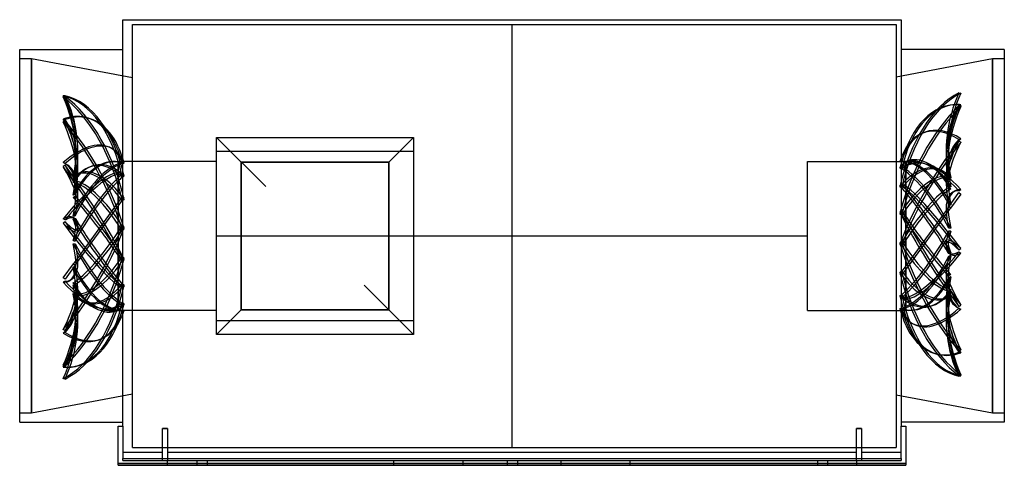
# Model space of a CAD drawing. Header units: millimetres. Extents: x -742 to 83, y -192 to 181.
import ezdxf

# ---------------------------------------------------------------- set-up
doc = ezdxf.new("R2010")
doc.units = ezdxf.units.MM
doc.layers.add('HIDDEN', color=7, linetype='Continuous')
doc.layers.add('THICK', color=7, linetype='Continuous')

msp = doc.modelspace()

# ---------------------------------------------------------------- linework, layer by layer
at = {"layer": 'HIDDEN'}
for p, q in [((-648, 0), (-648, 177)), ((-648, 177), (-330, 177)), ((-330, 177), (-330, 177)), ((-330, 177), (-330, 177)), ((-330, 177), (-330, 177)), ((-330, 177), (-330, 177)), ((-330, 177), (-330, 177)), ((-330, 177), (-330, 177)), ((-330, 177), (-330, 177)), ((-330, 177), (-330, 177)), ((-330, 177), (-330, 177)), ((-330, 177), (-330, 177)), ((-330, 177), (-330, 177)), ((-330, 177), (-330, 177)), ((-330, 177), (-330, 177)), ((-330, 177), (-330, 177)), ((-330, 177), (-330, 177)), ((-330, 177), (-330, 177)), ((-330, 177), (-330, 177)), ((-330, 177), (-330, 177)), ((-330, 177), (-330, 177)), ((-330, 177), (-330, 177)), ((-330, 177), (-330, 177)), ((-330, 177), (-330, 177)), ((-330, 177), (-330, 177)), ((-330, 177), (-330, 177)), ((-330, 177), (-330, 177)), ((-330, 177), (-330, 177)), ((-330, 177), (-330, 177)), ((-330, 177), (-330, 177)), ((-330, 177), (-330, 177)), ((-330, 177), (-330, 177)), ((-330, 177), (-330, 177)), ((-330, 177), (-330, 177)), ((-330, 177), (-330, 177)), ((-330, 177), (-330, 177)), ((-330, 177), (-330, 177)), ((-330, 177), (-330, 177)), ((-330, 177), (-330, 177)), ((-330, 177), (-330, 177)), ((-330, 177), (-330, 177)), ((-330, 177), (-330, 177)), ((-330, 177), (-330, 177)), ((-330, 177), (-330, 177)), ((-330, 177), (-330, 177)), ((-330, 177), (-330, 177)), ((-330, 177), (-330, 177)), ((-330, 177), (-330, 177)), ((-330, 177), (-330, 177)), ((-330, 177), (-330, 177)), ((-330, 177), (-330, 177)), ((-330, 177), (-330, 177)), ((-330, 177), (-330, 177)), ((-330, 177), (-330, 177)), ((-330, 177), (-330, 177)), ((-330, 177), (-330, 177)), ((-330, 177), (-330, 177)), ((-330, 177), (-330, 177)), ((-330, 177), (-330, 177)), ((-330, 177), (-330, 177)), ((-330, 177), (-330, 177)), ((-330, 177), (-330, 177)), ((-330, 177), (-330, 177)), ((-330, 177), (-330, 177)), ((-330, 177), (-330, 177)), ((-330, 177), (-330, 177)), ((-330, 177), (-330, 177)), ((-330, 177), (-330, 177)), ((-330, 177), (-330, 177)), ((-330, 177), (-330, 177)), ((-330, 177), (-330, 177)), ((-330, 177), (-330, 177)), ((-330, 177), (-330, 177)), ((-330, 177), (-330, 177)), ((-330, 177), (-330, 177)), ((-330, 177), (-330, 177)), ((-330, 0), (-330, 177)), ((-330, 0), (-330, 177)), ((-330, 177), (-8, 177)), ((-8, 177), (-8, 0)), ((-732.5, 148.2), (-742.5, 148.2)), ((-732.5, 148.2), (-732.5, -148.2)), ((-648, 132.22), (-732.5, 148.2)), ((-732.5, -148.2), (-732.5, 148.2)), ((72.5, 148.2), (-8, 132.98)), ((72.5, -148.2), (72.5, 148.2)), ((82.5, 148.2), (72.5, 148.2)), ((72.5, 148.2), (72.5, -148.2)), ((-704.47, 117.32), (-706.09, 117.2)), ((-704.47, 116.98), (-706.09, 116.39)), ((44.47, 119.77), (46.09, 119.41)), ((39.43, 109.76), (41.05, 109.89)), ((44.47, 109.75), (46.09, 109.87)), ((44.47, 109.08), (46.09, 108.29)), ((-686.01, 98.88), (-687.63, 99.24)), ((-704.47, 97.38), (-706.09, 97.74)), ((-704.47, 96.41), (-706.09, 95.46)), ((-577.5, 82.5), (-556.88, 61.88)), ((-577.5, 82.5), (-577.5, 82.5)), ((-577.5, 82.5), (-577.5, 82.5)), ((-412.5, 82.5), (-433.12, 61.88)), ((-412.5, 82.5), (-412.5, 82.5)), ((-412.5, 82.5), (-412.5, 82.5)), ((14.56, 86.32), (16.17, 86.91)), ((44.47, 80.75), (46.09, 81.34)), ((44.47, 79.53), (46.09, 78.46)), ((-665.59, 73.39), (-667.21, 74.17)), ((-412.5, 70.81), (-577.5, 70.81)), ((-704.47, 60.6), (-706.09, 61.38)), ((-704.47, 59.17), (-706.09, 58.02)), ((-704.01, 60.38), (-705.63, 61.17)), ((-660, 60.29), (-660, 62.4)), ((-660, 62.1), (-660, 62.4)), ((-577.5, 62.4), (-660, 62.4)), ((-660, 61.62), (-660, 54.25)), ((-660, 48.54), (-660, 59.21)), ((-656.23, 61.44), (-656.47, 61.49)), ((-656.23, 60.56), (-656.47, 60.5)), ((-656, 61.39), (-656.23, 61.44)), ((-656, 60.63), (-656.23, 60.56)), ((-655.76, 61.34), (-656, 61.39)), ((-655.76, 60.7), (-656, 60.63)), ((-655.52, 61.29), (-655.76, 61.34)), ((-655.52, 60.76), (-655.76, 60.7)), ((-655.28, 61.23), (-655.52, 61.29)), ((-655.28, 60.82), (-655.52, 60.76)), ((-655.04, 61.18), (-655.28, 61.23)), ((-655.04, 60.89), (-655.28, 60.82)), ((-433.12, 61.88), (-556.88, 61.88)), ((-556.88, 61.88), (-556.88, 61.88)), ((-556.88, 61.88), (-556.88, -61.88)), ((-433.12, 61.88), (-433.12, 61.88)), ((-433.12, -61.88), (-433.12, 61.88)), ((-82.5, 0), (-82.5, 62.4)), ((-82.5, 62.4), (-4.52, 62.4)), ((-4.96, 62.4), (-4.72, 62.39)), ((-4.72, 62.39), (-4.48, 62.39)), ((-4.48, 62.39), (-4.24, 62.38)), ((-4.24, 62.38), (-4, 62.37)), ((-4, 62.37), (-3.77, 62.36)), ((-4, 57.72), (-3.77, 57.83)), ((-3.77, 62.36), (-3.53, 62.35)), ((-3.77, 57.83), (-3.53, 57.93)), ((-2.04, 62.4), (0, 62.4)), ((-0.91, 61.23), (0.7, 62.19)), ((0, 62.4), (0, 59.48)), ((0, 55.63), (0, 62.01)), ((0, 58.23), (0, 46.66)), ((-697.79, 49.64), (-697.48, 49.87)), ((-697.48, 49.87), (-697.18, 50.1)), ((-697.18, 50.1), (-696.87, 50.32)), ((-696.87, 50.32), (-696.56, 50.55)), ((-696.56, 50.55), (-696.25, 50.77)), ((-696.25, 50.77), (-695.94, 50.99)), ((-660, 52.3), (-660, 37.03)), ((-656.23, 51.69), (-656.47, 51.85)), ((-656, 51.53), (-656.23, 51.69)), ((-655.76, 51.37), (-656, 51.53)), ((-655.76, 49.56), (-656, 49.39)), ((-655.52, 51.21), (-655.76, 51.37)), ((-655.52, 49.73), (-655.76, 49.56)), ((-655.28, 51.05), (-655.52, 51.21)), ((-655.28, 49.9), (-655.52, 49.73)), ((-655.04, 50.89), (-655.28, 51.05)), ((-655.04, 50.07), (-655.28, 49.9)), ((-4.96, 57.29), (-4.72, 57.4)), ((-4.96, 56.72), (-4.72, 56.6)), ((-4.72, 57.4), (-4.48, 57.51)), ((-4.72, 56.6), (-4.48, 56.48)), ((-4.48, 57.51), (-4.24, 57.62)), ((-4.48, 56.48), (-4.24, 56.36)), ((-4.24, 57.62), (-4, 57.72)), ((-4.24, 56.36), (-4, 56.24)), ((-4, 56.24), (-3.77, 56.12)), ((-3.77, 56.12), (-3.53, 55.99)), ((0, 39.32), (0, 53.82)), ((36.25, 49.92), (35.94, 50.12)), ((36.25, 49.41), (35.94, 49.64)), ((36.56, 49.71), (36.25, 49.92)), ((36.87, 49.49), (36.56, 49.71)), ((-697.79, 45.91), (-697.48, 46.11)), ((-697.79, 44.78), (-697.48, 45)), ((-697.48, 46.11), (-697.18, 46.31)), ((-697.48, 45), (-697.18, 45.22)), ((-697.18, 46.31), (-696.87, 46.5)), ((-697.18, 45.22), (-696.87, 45.45)), ((-696.87, 46.5), (-696.56, 46.69)), ((-696.87, 45.45), (-696.56, 45.67)), ((-696.56, 46.69), (-696.25, 46.88)), ((-696.56, 45.67), (-696.25, 45.89)), ((-696.25, 46.88), (-695.94, 47.06)), ((-696.25, 45.89), (-695.94, 46.11)), ((-660, 28.39), (-660, 46.08)), ((-656.23, 49.22), (-656.47, 49.04)), ((-656, 49.39), (-656.23, 49.22)), ((-4.96, 42.27), (-4.72, 42.48)), ((-4.72, 42.48), (-4.48, 42.68)), ((-4.48, 42.68), (-4.24, 42.89)), ((-4.24, 42.89), (-4, 43.09)), ((-4, 43.09), (-3.77, 43.3)), ((-3.77, 43.3), (-3.53, 43.5)), ((0, 44.08), (0, 25.77)), ((36.25, 41.79), (35.94, 41.94)), ((36.56, 49.18), (36.25, 49.41)), ((36.56, 41.63), (36.25, 41.79)), ((36.87, 48.95), (36.56, 49.18)), ((36.87, 41.48), (36.56, 41.63)), ((37.18, 49.28), (36.87, 49.49)), ((37.18, 48.73), (36.87, 48.95)), ((37.18, 41.31), (36.87, 41.48)), ((37.48, 49.06), (37.18, 49.28)), ((37.48, 48.5), (37.18, 48.73)), ((37.48, 41.14), (37.18, 41.31)), ((37.79, 48.84), (37.48, 49.06)), ((37.79, 48.27), (37.48, 48.5)), ((-697.79, 34.24), (-697.48, 34.38)), ((-697.48, 34.38), (-697.18, 34.51)), ((-697.18, 34.51), (-696.87, 34.64)), ((-696.87, 34.64), (-696.56, 34.76)), ((-696.56, 34.76), (-696.25, 34.88)), ((-696.56, 32.89), (-696.25, 33.07)), ((-696.25, 34.88), (-695.94, 34.99)), ((-696.25, 33.07), (-695.94, 33.26)), ((-694.26, 33.29), (-695.88, 32.14)), ((-660, 33.93), (-660, 13.4)), ((-656.47, 33.25), (-660, 28.39)), ((-656.23, 33.01), (-656.47, 33.25)), ((-656, 32.77), (-656.23, 33.01)), ((-4.96, 41.23), (-4.72, 41.02)), ((-4.72, 41.02), (-4.48, 40.81)), ((-4.48, 40.81), (-4.24, 40.59)), ((-4.24, 40.59), (-4, 40.38)), ((-4, 40.38), (-3.77, 40.16)), ((-3.77, 40.16), (-3.53, 39.95)), ((0, 16.21), (0, 36.33)), ((36.12, 40.45), (35.94, 40.57)), ((35.94, 24.49), (44.47, 36.23)), ((36.29, 40.34), (36.12, 40.45)), ((36.47, 40.22), (36.29, 40.34)), ((36.64, 40.1), (36.47, 40.22)), ((36.81, 39.99), (36.64, 40.1)), ((36.99, 39.88), (36.81, 39.99)), ((37.12, 39.79), (36.99, 39.88)), ((36.99, 39.88), (37.68, 39.41)), ((37.25, 39.7), (37.12, 39.79)), ((37.39, 39.61), (37.25, 39.7)), ((37.52, 39.52), (37.39, 39.61)), ((37.79, 40.97), (37.48, 41.14)), ((37.65, 39.43), (37.52, 39.52)), ((46.09, 35.05), (37.55, 23.29)), ((37.79, 39.35), (37.65, 39.43)), ((39.24, 36.59), (40.86, 37.54)), ((44.47, 37.79), (46.09, 38.74)), ((44.47, 36.23), (46.09, 35.05)), ((-697.79, 32.19), (-697.48, 32.36)), ((-660, 28.39), (-697.79, -23.62)), ((-697.48, 32.36), (-697.18, 32.53)), ((-697.18, 32.53), (-696.87, 32.71)), ((-696.87, 32.71), (-696.56, 32.89)), ((-695.94, -24.49), (-660, 24.99)), ((-660, 24.99), (-655.04, 31.81)), ((-660, 3.33), (-660, 24.99)), ((-656.23, 29.36), (-656.47, 29.11)), ((-656, 29.61), (-656.23, 29.36)), ((-655.76, 32.53), (-656, 32.77)), ((-655.76, 29.85), (-656, 29.61)), ((-655.52, 32.29), (-655.76, 32.53)), ((-655.52, 30.1), (-655.76, 29.85)), ((-655.28, 32.05), (-655.52, 32.29)), ((-655.28, 30.35), (-655.52, 30.1)), ((-655.04, 31.81), (-655.28, 32.05)), ((-655.04, 30.59), (-655.28, 30.35)), ((36.25, 26.44), (35.94, 26.51)), ((36.56, 26.36), (36.25, 26.44)), ((36.87, 26.29), (36.56, 26.36)), ((37.18, 26.2), (36.87, 26.29)), ((37.48, 26.11), (37.18, 26.2)), ((37.79, 26.02), (37.48, 26.11)), ((-697.79, 16.65), (-697.48, 16.7)), ((-697.48, 16.7), (-697.18, 16.75)), ((-697.18, 16.75), (-696.87, 16.78)), ((-696.87, 16.78), (-696.56, 16.82)), ((-696.56, 16.82), (-696.25, 16.84)), ((-696.25, 16.84), (-695.94, 16.87)), ((-4.96, 19.95), (-4.72, 20.21)), ((-4.96, 18.61), (-4.72, 18.35)), ((-4.72, 20.21), (-4.48, 20.48)), ((-4.72, 18.35), (-4.48, 18.08)), ((-4.48, 20.48), (-4.24, 20.74)), ((-4.48, 18.08), (-4.24, 17.81)), ((-4.24, 20.74), (-4, 21.01)), ((-4.24, 17.81), (-4, 17.54)), ((-4, 21.01), (-3.77, 21.27)), ((-4, 17.54), (-3.77, 17.27)), ((-3.77, 21.27), (-3.53, 21.54)), ((-3.77, 17.27), (-3.53, 17)), ((35.94, 24.49), (0, -24.99)), ((0, -28.39), (37.79, 23.62)), ((0, 22.3), (0, 0.43)), ((33.68, 21.37), (35.3, 20.19)), ((36.25, 24.33), (35.94, 24.49)), ((36.56, 24.19), (36.25, 24.33)), ((36.87, 24.04), (36.56, 24.19)), ((37.18, 23.9), (36.87, 24.04)), ((37.48, 23.76), (37.18, 23.9)), ((37.79, 23.62), (37.48, 23.76)), ((-704.47, 13.34), (-706.09, 14.41)), ((-704.47, 11.7), (-706.09, 10.55)), ((-697.79, 14.02), (-697.48, 14.12)), ((-696.07, 14.36), (-697.68, 15.44)), ((-697.48, 14.12), (-697.18, 14.22)), ((-697.18, 14.22), (-696.87, 14.32)), ((-696.87, 14.32), (-696.56, 14.42)), ((-696.56, 14.42), (-696.25, 14.53)), ((-696.25, 14.53), (-695.94, 14.65)), ((-660, 9.7), (-660, 0)), ((-656.23, 8.61), (-656.47, 8.89)), ((-656, 8.33), (-656.23, 8.61)), ((-655.76, 8.05), (-656, 8.33)), ((0, 0), (0, 12.55)), ((-694.26, 5.25), (-695.88, 4.1)), ((-660, 0), (-660, -12.55)), ((-656.23, 4.42), (-656.47, 4.14)), ((-656, 4.71), (-656.23, 4.42)), ((-655.76, 4.99), (-656, 4.71)), ((-655.52, 7.78), (-655.76, 8.05)), ((-655.52, 5.27), (-655.76, 4.99)), ((-655.28, 7.5), (-655.52, 7.78)), ((-655.28, 5.55), (-655.52, 5.27)), ((-655.04, 7.22), (-655.28, 7.5)), ((-655.04, 5.82), (-655.28, 5.55)), ((-330, 0), (-330, 0)), ((-330, 0), (-330, 0)), ((-8, 0), (-8, -177)), ((0, -9.7), (0, 0)), ((36.25, 6.52), (35.94, 6.49)), ((36.25, 4.1), (35.94, 4.17)), ((36.56, 6.54), (36.25, 6.52)), ((36.56, 4.03), (36.25, 4.1)), ((36.87, 6.55), (36.56, 6.54)), ((36.87, 3.97), (36.56, 4.03)), ((37.18, 6.56), (36.87, 6.55)), ((37.18, 3.91), (36.87, 3.97)), ((37.48, 6.56), (37.18, 6.56)), ((37.48, 3.86), (37.18, 3.91)), ((37.79, 6.56), (37.48, 6.56)), ((37.79, 3.81), (37.48, 3.86)), ((-697.79, -3.81), (-697.48, -3.86)), ((-697.79, -6.56), (-697.48, -6.56)), ((-697.48, -3.86), (-697.18, -3.91)), ((-697.48, -6.56), (-697.18, -6.56)), ((-697.18, -3.91), (-696.87, -3.97)), ((-697.18, -6.56), (-696.87, -6.55)), ((-696.87, -3.97), (-696.56, -4.03)), ((-696.87, -6.55), (-696.56, -6.54)), ((-696.56, -4.03), (-696.25, -4.1)), ((-696.56, -6.54), (-696.25, -6.52)), ((-696.25, -4.1), (-695.94, -4.17)), ((-696.25, -6.52), (-695.94, -6.49)), ((-660, -22.3), (-660, -0.43)), ((-648, -177), (-648, 0)), ((-577.5, 0), (-330, 0)), ((-577.5, 0), (-330, 0)), ((-330, 0), (-330, 0)), ((-330, 0), (-82.5, 0)), ((-330, -177), (-330, 0)), ((-330, -177), (-330, 0)), ((-330, 0), (-82.5, 0)), ((-82.5, -62.4), (-82.5, 0)), ((-4.96, -5.82), (-4.72, -5.55)), ((-4.96, -7.22), (-4.72, -7.5)), ((-4.72, -5.55), (-4.48, -5.27)), ((-4.72, -7.5), (-4.48, -7.78)), ((-4.48, -5.27), (-4.24, -4.99)), ((-4.48, -7.78), (-4.24, -8.05)), ((-4.24, -4.99), (-4, -4.71)), ((-4.24, -8.05), (-4, -8.33)), ((-4, -4.71), (-3.77, -4.42)), ((-3.77, -4.42), (-3.53, -4.14)), ((0, -3.33), (0, -24.99)), ((34.26, -5.25), (35.88, -4.1)), ((-660, -16.21), (-660, -36.33)), ((-4, -8.33), (-3.77, -8.61)), ((-3.77, -8.61), (-3.53, -8.89)), ((0, -33.93), (0, -13.4)), ((36.25, -14.53), (35.94, -14.65)), ((36.07, -14.36), (37.68, -15.44)), ((36.56, -14.42), (36.25, -14.53)), ((36.87, -14.32), (36.56, -14.42)), ((37.18, -14.22), (36.87, -14.32)), ((37.48, -14.12), (37.18, -14.22)), ((37.79, -14.02), (37.48, -14.12)), ((44.47, -11.7), (46.09, -10.55)), ((44.47, -13.34), (46.09, -14.41)), ((-706.09, -35.05), (-697.55, -23.29)), ((-695.94, -24.49), (-704.47, -36.23)), ((-697.79, -23.62), (-697.48, -23.76)), ((-697.48, -23.76), (-697.18, -23.9)), ((-697.18, -23.9), (-696.87, -24.04)), ((-696.87, -24.04), (-696.56, -24.19)), ((-696.56, -24.19), (-696.25, -24.33)), ((-696.25, -24.33), (-695.94, -24.49)), ((-693.68, -21.37), (-695.3, -20.19)), ((-656.23, -17.27), (-656.47, -17)), ((-656.23, -21.27), (-656.47, -21.54)), ((-656, -17.54), (-656.23, -17.27)), ((-656, -21.01), (-656.23, -21.27)), ((-655.76, -17.81), (-656, -17.54)), ((-655.76, -20.74), (-656, -21.01)), ((-655.52, -18.08), (-655.76, -17.81)), ((-655.52, -20.48), (-655.76, -20.74)), ((-655.28, -18.35), (-655.52, -18.08)), ((-655.28, -20.21), (-655.52, -20.48)), ((-655.04, -18.61), (-655.28, -18.35)), ((-655.04, -19.95), (-655.28, -20.21)), ((36.25, -16.84), (35.94, -16.87)), ((36.56, -16.82), (36.25, -16.84)), ((36.87, -16.78), (36.56, -16.82)), ((37.18, -16.75), (36.87, -16.78)), ((37.48, -16.7), (37.18, -16.75)), ((37.79, -16.65), (37.48, -16.7)), ((-697.79, -26.02), (-697.48, -26.11)), ((-697.48, -26.11), (-697.18, -26.2)), ((-697.18, -26.2), (-696.87, -26.29)), ((-696.87, -26.29), (-696.56, -26.36)), ((-696.56, -26.36), (-696.25, -26.44)), ((-696.25, -26.44), (-695.94, -26.51)), ((-660, -44.08), (-660, -25.77)), ((0, -24.99), (-4.96, -31.81)), ((-4.96, -30.59), (-4.72, -30.35)), ((-4.96, -31.81), (-4.72, -32.05)), ((-4.72, -30.35), (-4.48, -30.1)), ((-4.72, -32.05), (-4.48, -32.29)), ((-4.48, -30.1), (-4.24, -29.85)), ((-4.48, -32.29), (-4.24, -32.53)), ((-4.24, -29.85), (-4, -29.61)), ((-4.24, -32.53), (-4, -32.77)), ((-4, -29.61), (-3.77, -29.36)), ((-4, -32.77), (-3.77, -33.01)), ((-3.77, -29.36), (-3.53, -29.11)), ((-3.53, -33.25), (0, -28.39)), ((0, -28.39), (0, -46.08)), ((34.26, -33.29), (35.88, -32.14)), ((36.56, -32.89), (36.25, -33.07)), ((36.87, -32.71), (36.56, -32.89)), ((37.18, -32.53), (36.87, -32.71)), ((37.48, -32.36), (37.18, -32.53)), ((37.79, -32.19), (37.48, -32.36)), ((-704.47, -36.23), (-706.09, -35.05)), ((-704.47, -37.79), (-706.09, -38.74)), ((-699.24, -36.59), (-700.86, -37.54)), ((-697.79, -39.35), (-697.65, -39.43)), ((-697.79, -40.97), (-697.48, -41.14)), ((-696.99, -39.88), (-697.68, -39.41)), ((-697.65, -39.43), (-697.52, -39.52)), ((-697.52, -39.52), (-697.39, -39.61)), ((-697.48, -41.14), (-697.18, -41.31)), ((-697.39, -39.61), (-697.25, -39.7)), ((-697.25, -39.7), (-697.12, -39.79)), ((-697.12, -39.79), (-696.99, -39.88)), ((-696.99, -39.88), (-696.81, -39.99)), ((-696.81, -39.99), (-696.64, -40.1)), ((-696.64, -40.1), (-696.47, -40.22)), ((-696.47, -40.22), (-696.29, -40.34)), ((-696.29, -40.34), (-696.12, -40.45)), ((-696.12, -40.45), (-695.94, -40.57)), ((-660, -39.32), (-660, -53.82)), ((-656.23, -40.16), (-656.47, -39.95)), ((-656, -40.38), (-656.23, -40.16)), ((-655.76, -40.59), (-656, -40.38)), ((-655.52, -40.81), (-655.76, -40.59)), ((-655.28, -41.02), (-655.52, -40.81)), ((-655.04, -41.23), (-655.28, -41.02)), ((-3.77, -33.01), (-3.53, -33.25)), ((0, -52.3), (0, -37.03)), ((36.25, -33.07), (35.94, -33.26)), ((36.25, -34.88), (35.94, -34.99)), ((36.56, -34.76), (36.25, -34.88)), ((36.87, -34.64), (36.56, -34.76)), ((37.18, -34.51), (36.87, -34.64)), ((37.48, -34.38), (37.18, -34.51)), ((37.79, -34.24), (37.48, -34.38)), ((-697.79, -48.27), (-697.48, -48.5)), ((-697.79, -48.84), (-697.48, -49.06)), ((-697.48, -48.5), (-697.18, -48.73)), ((-697.48, -49.06), (-697.18, -49.28)), ((-697.18, -41.31), (-696.87, -41.48)), ((-697.18, -48.73), (-696.87, -48.95)), ((-697.18, -49.28), (-696.87, -49.49)), ((-696.87, -41.48), (-696.56, -41.63)), ((-696.87, -48.95), (-696.56, -49.18)), ((-696.87, -49.49), (-696.56, -49.71)), ((-696.56, -41.63), (-696.25, -41.79)), ((-696.56, -49.18), (-696.25, -49.41)), ((-696.25, -41.79), (-695.94, -41.94)), ((-696.25, -49.41), (-695.94, -49.64)), ((-660, -58.23), (-660, -46.66)), ((-656.23, -43.3), (-656.47, -43.5)), ((-656, -43.09), (-656.23, -43.3)), ((-655.76, -42.89), (-656, -43.09)), ((-655.52, -42.68), (-655.76, -42.89)), ((-655.28, -42.48), (-655.52, -42.68)), ((-655.04, -42.27), (-655.28, -42.48)), ((-4.24, -49.56), (-4, -49.39)), ((-4, -49.39), (-3.77, -49.22)), ((-3.77, -49.22), (-3.53, -49.04)), ((0, -48.54), (0, -59.21)), ((36.25, -45.89), (35.94, -46.11)), ((36.25, -46.88), (35.94, -47.06)), ((36.56, -45.67), (36.25, -45.89)), ((36.56, -46.69), (36.25, -46.88)), ((36.87, -45.45), (36.56, -45.67)), ((36.87, -46.5), (36.56, -46.69)), ((37.18, -45.22), (36.87, -45.45)), ((37.18, -46.31), (36.87, -46.5)), ((37.48, -45), (37.18, -45.22)), ((37.48, -46.11), (37.18, -46.31)), ((37.79, -44.78), (37.48, -45)), ((37.79, -45.91), (37.48, -46.11)), ((-696.56, -49.71), (-696.25, -49.92)), ((-696.25, -49.92), (-695.94, -50.12)), ((-660, -55.63), (-660, -62.01)), ((-656.23, -56.12), (-656.47, -55.99)), ((-656, -56.24), (-656.23, -56.12)), ((-656, -57.72), (-656.23, -57.83)), ((-655.76, -56.36), (-656, -56.24)), ((-655.76, -57.62), (-656, -57.72)), ((-655.52, -56.48), (-655.76, -56.36)), ((-655.52, -57.51), (-655.76, -57.62)), ((-655.28, -56.6), (-655.52, -56.48)), ((-655.28, -57.4), (-655.52, -57.51)), ((-655.04, -56.72), (-655.28, -56.6)), ((-655.04, -57.29), (-655.28, -57.4)), ((-4.96, -50.07), (-4.72, -49.9)), ((-4.96, -50.89), (-4.72, -51.05)), ((-4.72, -49.9), (-4.48, -49.73)), ((-4.72, -51.05), (-4.48, -51.21)), ((-4.48, -49.73), (-4.24, -49.56)), ((-4.48, -51.21), (-4.24, -51.37)), ((-4.24, -51.37), (-4, -51.53)), ((-4, -51.53), (-3.77, -51.69)), ((-3.77, -51.69), (-3.53, -51.85)), ((0, -61.62), (0, -54.25)), ((36.25, -50.77), (35.94, -50.99)), ((36.56, -50.55), (36.25, -50.77)), ((36.87, -50.32), (36.56, -50.55)), ((37.18, -50.1), (36.87, -50.32)), ((37.48, -49.87), (37.18, -50.1)), ((37.79, -49.64), (37.48, -49.87)), ((-659.09, -61.23), (-660.7, -62.19)), ((-660, -62.4), (-660, -59.48)), ((-657.96, -62.4), (-660, -62.4)), ((-656.23, -57.83), (-656.47, -57.93)), ((-656.23, -62.36), (-656.47, -62.35)), ((-656, -62.37), (-656.23, -62.36)), ((-655.76, -62.38), (-656, -62.37)), ((-655.52, -62.39), (-655.76, -62.38)), ((-655.28, -62.39), (-655.52, -62.39)), ((-577.5, -62.4), (-655.48, -62.4)), ((-655.04, -62.4), (-655.28, -62.39)), ((-556.88, -61.88), (-577.5, -82.5)), ((-556.88, -61.88), (-556.88, -61.88)), ((-556.88, -61.88), (-433.12, -61.88)), ((-433.12, -61.88), (-433.12, -61.88)), ((-412.5, -82.5), (-433.12, -61.88)), ((-82.5, -62.4), (0, -62.4)), ((-4.96, -60.89), (-4.72, -60.82)), ((-4.96, -61.18), (-4.72, -61.23)), ((-4.72, -60.82), (-4.48, -60.76)), ((-4.72, -61.23), (-4.48, -61.29)), ((-4.48, -60.76), (-4.24, -60.7)), ((-4.48, -61.29), (-4.24, -61.34)), ((-4.24, -60.7), (-4, -60.63)), ((-4.24, -61.34), (-4, -61.39)), ((-4, -60.63), (-3.77, -60.56)), ((-4, -61.39), (-3.77, -61.44)), ((-3.77, -60.56), (-3.53, -60.5)), ((-3.77, -61.44), (-3.53, -61.49)), ((0, -60.29), (0, -62.4)), ((0, -62.1), (0, -62.4)), ((44.01, -60.38), (45.63, -61.17)), ((44.47, -59.17), (46.09, -58.02)), ((44.47, -60.6), (46.09, -61.38)), ((-577.5, -70.81), (-412.5, -70.81)), ((5.59, -73.39), (7.21, -74.17)), ((-704.47, -79.53), (-706.09, -78.46)), ((-704.47, -80.75), (-706.09, -81.34)), ((-577.5, -82.5), (-577.5, -82.5)), ((-577.5, -82.5), (-577.5, -82.5)), ((-412.5, -82.5), (-412.5, -82.5)), ((-412.5, -82.5), (-412.5, -82.5)), ((-674.56, -86.32), (-676.17, -86.91)), ((26.01, -98.88), (27.63, -99.24)), ((44.47, -96.41), (46.09, -95.46)), ((44.47, -97.38), (46.09, -97.74)), ((-704.47, -109.08), (-706.09, -108.29)), ((-704.47, -109.75), (-706.09, -109.87)), ((-699.43, -109.76), (-701.05, -109.89)), ((-704.47, -119.77), (-706.09, -119.41)), ((44.47, -116.98), (46.09, -116.39)), ((44.47, -117.32), (46.09, -117.2)), ((-732.5, -148.2), (-648, -132.22)), ((-8, -132.98), (72.5, -148.2)), ((-742.5, -148.2), (-732.5, -148.2)), ((72.5, -148.2), (82.5, -148.2)), ((-660, -159.12), (-660, -159.12)), ((-656, -159.12), (-656, -159.12)), ((-656, -159.12), (-656, -159.12)), ((-656, -159.12), (-656, -159.12)), ((-618.75, -161.1), (-622.75, -161.1)), ((-37.25, -161.1), (-41.25, -161.1)), ((-4, -159.12), (-4, -159.12)), ((-4, -159.12), (-4, -159.12)), ((-4, -159.12), (-4, -159.12)), ((0, -159.12), (0, -159.12)), ((-648, -177), (-330, -177)), ((-330, -177), (-330, -177)), ((-330, -177), (-330, -177)), ((-330, -177), (-330, -177)), ((-330, -177), (-330, -177)), ((-330, -177), (-330, -177)), ((-330, -177), (-330, -177)), ((-330, -177), (-330, -177)), ((-330, -177), (-330, -177)), ((-330, -177), (-330, -177)), ((-330, -177), (-330, -177)), ((-330, -177), (-330, -177)), ((-330, -177), (-330, -177)), ((-330, -177), (-330, -177)), ((-330, -177), (-330, -177)), ((-330, -177), (-330, -177)), ((-330, -177), (-330, -177)), ((-330, -177), (-330, -177)), ((-330, -177), (-330, -177)), ((-330, -177), (-330, -177)), ((-330, -177), (-330, -177)), ((-330, -177), (-330, -177)), ((-330, -177), (-330, -177)), ((-330, -177), (-330, -177)), ((-330, -177), (-330, -177)), ((-330, -177), (-330, -177)), ((-330, -177), (-330, -177)), ((-330, -177), (-330, -177)), ((-330, -177), (-330, -177)), ((-330, -177), (-330, -177)), ((-330, -177), (-330, -177)), ((-330, -177), (-330, -177)), ((-330, -177), (-330, -177)), ((-330, -177), (-330, -177)), ((-330, -177), (-330, -177)), ((-330, -177), (-330, -177)), ((-330, -177), (-330, -177)), ((-330, -177), (-330, -177)), ((-330, -177), (-330, -177)), ((-330, -177), (-330, -177)), ((-330, -177), (-330, -177)), ((-330, -177), (-330, -177)), ((-330, -177), (-330, -177)), ((-330, -177), (-330, -177)), ((-330, -177), (-330, -177)), ((-330, -177), (-330, -177)), ((-330, -177), (-330, -177)), ((-330, -177), (-330, -177)), ((-330, -177), (-330, -177)), ((-330, -177), (-330, -177)), ((-330, -177), (-330, -177)), ((-330, -177), (-330, -177)), ((-330, -177), (-330, -177)), ((-330, -177), (-330, -177)), ((-330, -177), (-330, -177)), ((-330, -177), (-330, -177)), ((-330, -177), (-330, -177)), ((-330, -177), (-330, -177)), ((-330, -177), (-330, -177)), ((-330, -177), (-330, -177)), ((-330, -177), (-330, -177)), ((-330, -177), (-330, -177)), ((-330, -177), (-330, -177)), ((-330, -177), (-330, -177)), ((-330, -177), (-330, -177)), ((-330, -177), (-330, -177)), ((-330, -177), (-330, -177)), ((-330, -177), (-330, -177)), ((-330, -177), (-330, -177)), ((-330, -177), (-330, -177)), ((-330, -177), (-330, -177)), ((-330, -177), (-330, -177)), ((-330, -177), (-330, -177)), ((-330, -177), (-330, -177)), ((-330, -177), (-330, -177)), ((-330, -177), (-8, -177)), ((-656, -188), (-656, -186.37)), ((-656, -188), (-656, -188)), ((-656, -188), (-4, -188)), ((-622.75, -188), (-622.75, -186.37)), ((-622.75, -188), (-622.75, -188)), ((-618.75, -186.37), (-618.75, -188)), ((-618.75, -188), (-618.75, -188)), ((-618.75, -192), (-618.75, -188)), ((-618.75, -188), (-618.75, -188)), ((-593.75, -192), (-593.75, -188)), ((-593.75, -192), (-593.75, -188)), ((-585.25, -192), (-585.25, -188)), ((-585.25, -192), (-585.25, -188)), ((-429, -188.67), (-429, -188)), ((-429, -189.33), (-429, -188.67)), ((-429, -190), (-429, -189.33)), ((-371.25, -188), (-371.25, -188)), ((-371.25, -188), (-371.25, -188)), ((-371.25, -188), (-371.25, -192)), ((-333.75, -192), (-333.75, -188)), ((-333.75, -192), (-333.75, -188)), ((-325.25, -192), (-325.25, -188)), ((-325.25, -192), (-325.25, -188)), ((-288.75, -188), (-288.75, -188)), ((-288.75, -188), (-288.75, -188)), ((-288.75, -192), (-288.75, -188)), ((-231, -188.67), (-231, -188)), ((-231, -189.33), (-231, -188.67)), ((-231, -190), (-231, -189.33)), ((-73.75, -192), (-73.75, -188)), ((-73.75, -192), (-73.75, -188)), ((-65.25, -192), (-65.25, -188)), ((-65.25, -192), (-65.25, -188)), ((-41.25, -188), (-41.25, -186.37)), ((-41.25, -188), (-41.25, -188)), ((-41.25, -188), (-41.25, -192)), ((-41.25, -188), (-41.25, -188)), ((-37.25, -186.37), (-37.25, -188)), ((-37.25, -188), (-37.25, -188)), ((-4, -186.37), (-4, -188)), ((-4, -188), (-4, -188)), ((-660, -190.37), (0, -190.37)), ((-660, -192), (-660, -192)), ((-618.75, -192), (-618.75, -192)), ((-429, -190.67), (-429, -190)), ((-429, -191.33), (-429, -190.67)), ((-429, -192), (-429, -191.33)), ((-371.25, -192), (-371.25, -192)), ((-371.25, -192), (-371.25, -192)), ((-288.75, -192), (-288.75, -192)), ((-288.75, -192), (-288.75, -192)), ((-231, -190.67), (-231, -190)), ((-231, -191.33), (-231, -190.67)), ((-231, -192), (-231, -191.33)), ((-41.25, -192), (-41.25, -192)), ((0, -192), (0, -192))]:
    msp.add_line(p, q, dxfattribs=at)
for centre, start, end in [((0, 0), 77.48125, 89.99998), ((0, 0), 60.85734, 75.10165), ((-660, 0), 240.85732, 255.10168), ((-660, 0), 257.48123, 270.00002)]:
    msp.add_arc(centre, 62.4, start, end, dxfattribs=at)
for centre, major_axis, ratio, start_param, end_param in [((-735.64, 74.97), (5.2, -68.44), 0.584565, 1.08836, 2.190567), ((-708.13, 24.47), (-7.09, 93.33), 0.584565, -1.349012, -0.166291), ((-735.64, 96.25), (23.44, -64.51), 0.509037, 0.597728, 1.699935), ((-708.13, 36.79), (-31.96, 87.97), 0.509037, -1.839644, -0.656923), ((-706.52, 24.59), (7.09, -93.33), 0.584565, 1.802609, 2.975302), ((-734.02, 75.09), (-5.2, 68.44), 0.584565, -2.036731, -0.951025), ((-706.52, 37.38), (31.96, -87.97), 0.509037, 1.311977, 2.48467), ((-734.02, 96.84), (-23.44, 64.51), 0.509037, -2.527363, -1.441657), ((46.52, 31.68), (20.5, 91.33), 0.559017, 0.419003, 1.591696), ((48.13, 31.32), (-20.5, -91.33), 0.559017, -2.72259, -1.539869), ((74.02, 87.89), (-15.04, -66.97), 0.559017, -1.937855, -0.85215), ((75.64, 87.52), (15.04, 66.97), 0.559017, 1.203738, 2.305945), ((46.52, 16.43), (-7.09, 93.33), 0.584565, 0.000006, 1.080599), ((46.52, 41.45), (40.92, 84.18), 0.43681, 0.875906, 2.048599), ((48.13, 16.55), (7.09, -93.33), 0.584565, -3.141586, -2.050966), ((48.13, 40.66), (-40.92, -84.18), 0.43681, -2.265686, -1.082965), ((74.02, 59.02), (5.2, -68.44), 0.584565, -2.448952, -1.363246), ((74.02, 101.56), (-30.01, -61.73), 0.43681, -1.480952, -0.395246), ((75.64, 59.14), (-5.2, 68.44), 0.584565, 0.692641, 1.794848), ((75.64, 100.78), (30.01, 61.73), 0.43681, 1.660641, 2.762848), ((46.52, 16.43), (-7.09, 93.33), 0.584565, -0.092094, 0.000006), ((48.13, 16.55), (7.09, -93.33), 0.584565, 3.049499, 3.141599), ((-708.13, 7.92), (20.5, 91.33), 0.559017, 0.000005, 0.344806), ((-706.52, 7.55), (-20.5, -91.33), 0.559017, -3.141587, -2.796786), ((-708.13, 7.92), (20.5, 91.33), 0.559017, -0.837915, 0.000005), ((-735.64, 40.72), (-15.04, -66.97), 0.559017, 1.599457, 2.701664), ((-735.64, 100.89), (34.78, -59.17), 0.345492, 0.178146, 1.280353), ((-708.13, 42.75), (-47.43, 80.69), 0.345492, -2.259226, -1.076505), ((-734.02, 40.36), (15.04, 66.97), 0.559017, -1.525634, -0.439928), ((-706.52, 43.71), (47.43, -80.69), 0.345492, 0.892395, 2.065088), ((-734.02, 101.84), (-34.78, 59.17), 0.345492, -2.946945, -1.86124), ((-706.52, 7.55), (-20.5, -91.33), 0.559017, 2.313706, 3.141598), ((46.52, -1.66), (-31.96, 87.97), 0.509037, -0.000003, 0.589967), ((48.13, -1.07), (31.96, -87.97), 0.509037, 3.141587, 3.741587), ((46.52, -1.66), (-31.96, 87.97), 0.509037, -0.582726, -0.000003), ((48.13, -1.07), (31.96, -87.97), 0.509037, 2.558866, 3.141587), ((-708.13, -10.01), (40.92, 84.18), 0.43681, 0.000006, 0.80171), ((-706.52, -10.79), (-40.92, -84.18), 0.43681, -3.141589, -2.339883), ((46.52, 44.05), (51.76, 77.99), 0.239074, 1.262164, 2.434857), ((48.13, 42.98), (-51.76, -77.99), 0.239074, -1.879429, -0.696707), ((74.02, 19.94), (23.44, -64.51), 0.509037, -2.939584, -1.853879), ((74.02, 97.68), (-37.96, -57.19), 0.239074, -1.094694, -0.008988), ((75.64, 20.53), (-23.44, 64.51), 0.509037, 0.202008, 1.304216), ((75.64, 96.6), (37.96, 57.19), 0.239074, 2.046899, 3.141589), ((-708.13, -10.01), (40.92, 84.18), 0.43681, -0.381011, 0.000006), ((-706.52, -10.79), (-40.92, -84.18), 0.43681, 2.770609, 3.141596), ((46.52, -19.46), (-47.43, 80.69), 0.345492, -1.002308, -0.000005), ((48.13, -18.51), (47.43, -80.69), 0.345492, 2.139284, 3.141591), ((-735.64, -0.56), (-30.01, -61.73), 0.43681, 3.141588, 3.158568), ((-708.13, 41.32), (-54.22, 76.3), 0.122207, -2.620319, -1.437598), ((-735.64, 88.09), (39.76, -55.95), 0.122207, -0.000004, 0.91926), ((-735.64, -0.56), (-30.01, -61.73), 0.43681, 2.056361, 3.141588), ((-734.02, -1.35), (30.01, 61.73), 0.43681, -0.000005, 0.016975), ((-706.52, 42.47), (54.22, -76.3), 0.122207, 0.531301, 1.703994), ((-734.02, 89.24), (-39.76, 55.95), 0.122207, -3.141591, -2.222333), ((-734.02, -1.35), (30.01, 61.73), 0.43681, -1.06873, -0.000005), ((-673.5, 3.03), (13.17, 58.67), 0.559017, -0.01001, 1.139566), ((-673.5, -1.03), (-4.55, 59.96), 0.584565, -0.521107, 0.628469), ((-673.5, 6.56), (26.29, 54.08), 0.43681, 0.446894, 1.59647), ((-671.88, 2.67), (-13.29, -59.17), 0.559017, -3.099486, -2.018694), ((-671.88, -0.9), (4.59, -60.47), 0.584565, 2.672602, 3.753394), ((-671.88, 5.78), (-26.52, -54.54), 0.43681, -2.642583, -1.561791), ((-678.15, 0), (24.17, 60.49), 0.634095, 0.02748, 0.15036), ((-680.62, 0), (24.17, 60.49), 0.634095, 0.000433, 0.090021), ((-680.62, 0), (37.82, 60.4), 0.413937, 0.42473, 0.514318), ((-678.15, 0), (37.82, 60.4), 0.413937, 0.451777, 0.574657), ((18.15, 0), (32.57, -60.01), 0.525577, 2.863708, 2.874952), ((46.52, -19.46), (-47.43, 80.69), 0.345492, -0.000005, 0.170385), ((18.15, 0), (9.73, -62.01), 0.714054, -2.945919, -2.823039), ((18.15, 0), (32.57, -60.01), 0.525577, 2.752072, 2.863708), ((20.62, 0), (32.57, -60.01), 0.525577, 2.863707, 2.901998), ((48.13, -18.51), (47.43, -80.69), 0.345492, 3.141591, 3.322005), ((20.62, 0), (9.73, -62.01), 0.714054, -2.88558, -2.795992), ((20.62, 0), (41.31, -61.11), 0.305615, 2.46768, 2.557267), ((20.62, 0), (32.57, -60.01), 0.525577, 2.812411, 2.863707), ((13.5, 4.9), (20.53, -56.51), 0.509037, 1.764107, 2.913683), ((11.88, 4.32), (-20.71, 57), 0.509037, -1.360818, -0.280026), ((11.88, 0.9), (-4.59, 60.47), 0.584565, -0.167568, 0.210606), ((13.5, 1.03), (4.55, -59.96), 0.584565, 2.974784, 3.404315), ((13.5, -3.03), (-13.17, -58.67), 0.559017, 2.765836, 3.915412), ((11.88, -2.67), (13.29, 59.17), 0.559017, -0.162714, 0.721703), ((11.88, 0.9), (-4.59, 60.47), 0.584565, -0.870186, -0.175342), ((13.5, 1.03), (4.55, -59.96), 0.584565, 2.254739, 2.974784), ((-708.13, -26.2), (51.76, 77.99), 0.239074, 0.005247, 1.187968), ((-706.52, -27.27), (-51.76, -77.99), 0.239074, -3.126318, -1.953625), ((-673.5, -4.9), (-20.53, 56.51), 0.509037, -1.011739, 0.137837), ((-671.88, -4.32), (20.71, -57), 0.509037, 2.18197, 3.262762), ((-678.15, 0), (9.73, -62.01), 0.714054, 2.390469, 2.513349), ((-680.62, 0), (9.73, -62.01), 0.714054, 2.363422, 2.45301), ((-680.62, 0), (43.6, 61.78), 0.201248, 0.731109, 0.820696), ((-678.15, 0), (43.6, 61.78), 0.201248, 0.758155, 0.881036), ((18.15, 0), (41.31, -61.11), 0.305615, 2.40734, 2.53022), ((13.5, 7.93), (30.47, -51.84), 0.345492, 1.344525, 2.4941), ((11.88, 6.98), (-30.73, 52.28), 0.345492, -1.780401, -0.699609), ((11.88, -5.78), (26.52, 54.54), 0.43681, 0.097814, 1.178606), ((13.5, -6.56), (-26.29, -54.08), 0.43681, -3.060446, -1.91087), ((11.88, -2.67), (13.29, 59.17), 0.559017, -0.359089, -0.163961), ((-673.5, 8.96), (33.25, 50.1), 0.239074, 0.833151, 1.982727), ((-673.5, -7.93), (-30.47, 51.84), 0.345492, -1.431321, -0.281745), ((-671.88, -6.98), (30.73, -52.28), 0.345492, 1.762388, 2.84318), ((-671.88, 7.89), (-33.54, -50.53), 0.239074, -2.256325, -1.175533), ((18.15, 0), (24.17, 60.49), 0.634095, 0.974278, 1.097158), ((46.52, -33.9), (-54.22, 76.3), 0.122207, -1.363402, -0.190709), ((18.15, 0), (44.91, -62.24), 0.099854, 2.12027, 2.24315), ((20.62, 0), (24.17, 60.49), 0.634095, 1.034617, 1.124205), ((20.62, 0), (44.91, -62.24), 0.099854, 2.180609, 2.270196), ((48.13, -32.75), (54.22, -76.3), 0.122207, 1.778191, 2.960912), ((-734.02, 89.24), (-39.76, 55.95), 0.122207, 2.975147, 3.141594), ((-671.88, -8.44), (35.13, -49.44), 0.122207, 1.655157, 2.482087), ((-678.15, 0), (32.57, -60.01), 0.525577, 1.805274, 1.928154), ((-680.62, 0), (32.57, -60.01), 0.525577, 1.778227, 1.867815), ((11.88, -7.89), (33.54, 50.53), 0.239074, 0.484072, 1.564864), ((13.5, -8.96), (-33.25, -50.1), 0.239074, -2.674188, -1.524612), ((13.5, 9.59), (34.83, -49.01), 0.122207, 1.287904, 2.133007), ((11.88, 8.44), (-35.13, 49.44), 0.122207, -1.82842, -1.060702), ((74.02, -22.58), (34.78, -59.17), 0.345492, -3.141588, -2.273461), ((75.64, -21.63), (-34.78, 59.17), 0.345492, 0.000005, 0.884633), ((75.64, 96.6), (37.96, 57.19), 0.239074, 3.141589, 3.149106), ((74.02, -22.58), (34.78, -59.17), 0.345492, 2.924019, 3.141598), ((75.64, -21.63), (-34.78, 59.17), 0.345492, -0.217574, 0.000005), ((-673.5, -9.59), (-34.83, 49.01), 0.122207, -1.461166, -0.642839), ((-735.64, 88.09), (39.76, -55.95), 0.122207, -0.182948, -0.000004), ((18.15, 0), (37.82, 60.4), 0.413937, 1.398575, 1.521455), ((-735.64, -41.75), (-37.96, -57.19), 0.239074, -3.141588, -2.73836), ((46.52, -42.47), (-54.22, 76.3), 0.122207, 0.531301, 1.703994), ((18.15, 0), (-44.91, 62.24), 0.099854, 1.173472, 1.296352), ((20.62, 0), (37.82, 60.4), 0.413937, 1.458914, 1.548502), ((20.62, 0), (-44.91, 62.24), 0.099854, 1.146425, 1.236013), ((48.13, -41.32), (54.22, -76.3), 0.122207, -2.620319, -1.437598), ((-708.13, 32.75), (-54.22, 76.3), 0.122207, 1.778191, 2.960912), ((-735.64, 60.05), (39.76, -55.95), 0.122207, -0.578667, 0.000003), ((-708.13, -42.98), (51.76, 77.99), 0.239074, -1.879429, -0.696707), ((-734.02, -42.83), (37.96, 57.19), 0.239074, 0.000003, 0.403233), ((-706.52, 33.9), (54.22, -76.3), 0.122207, -1.363402, -0.190709), ((-734.02, 61.2), (-39.76, 55.95), 0.122207, 2.562926, 3.141592), ((-735.64, -41.75), (-37.96, -57.19), 0.239074, 2.442618, 3.141597), ((-673.5, -9.59), (-34.83, 49.01), 0.122207, 0.983431, 1.287904), ((-735.64, 60.05), (39.76, -55.95), 0.122207, 0.000003, 0.52354), ((-734.02, -42.83), (37.96, 57.19), 0.239074, -0.682473, 0.000003), ((-671.88, -8.44), (35.13, -49.44), 0.122207, -2.141494, -1.82842), ((-734.02, 61.2), (-39.76, 55.95), 0.122207, 3.141592, 3.648631), ((-678.15, 0), (41.31, -61.11), 0.305615, 1.460543, 1.583423), ((-680.62, 0), (41.31, -61.11), 0.305615, 1.433496, 1.523083), ((-680.62, 0), (-43.6, -61.78), 0.201248, 1.765292, 1.85488), ((13.5, 9.59), (34.83, -49.01), 0.122207, -1.792414, -1.461166), ((11.88, 8.44), (-35.13, 49.44), 0.122207, 1.401295, 1.655157), ((-706.52, -44.05), (-51.76, -77.99), 0.239074, 1.262164, 2.434857), ((-673.5, 8.96), (33.25, 50.1), 0.239074, -2.674188, -1.524612), ((-671.88, -8.44), (35.13, -49.44), 0.122207, 1.401295, 1.655157), ((-678.15, 0), (-43.6, -61.78), 0.201248, 1.711873, 1.827833), ((18.15, 0), (43.6, 61.78), 0.201248, 1.704953, 1.711873), ((11.88, -7.89), (33.54, 50.53), 0.239074, -2.256325, -1.175533), ((13.5, -8.96), (-33.25, -50.1), 0.239074, 0.833151, 1.982727), ((11.88, 8.44), (-35.13, 49.44), 0.122207, 1.655157, 2.482087), ((13.5, 9.59), (34.83, -49.01), 0.122207, -1.461166, -0.642839), ((74.02, 42.83), (-37.96, -57.19), 0.239074, -0.682473, 0.000003), ((75.64, 41.75), (37.96, 57.19), 0.239074, 2.442618, 3.141597), ((-735.64, 21.63), (34.78, -59.17), 0.345492, 0.000005, 0.884633), ((-734.02, 22.58), (-34.78, 59.17), 0.345492, -3.141588, -2.273461), ((-673.5, -7.93), (-30.47, 51.84), 0.345492, 1.344525, 2.4941), ((-671.88, 7.89), (-33.54, -50.53), 0.239074, 0.484072, 1.564864), ((-671.88, -6.98), (30.73, -52.28), 0.345492, -1.780401, -0.699609), ((-673.5, -9.59), (-34.83, 49.01), 0.122207, 1.287904, 2.133007), ((-671.88, -8.44), (35.13, -49.44), 0.122207, -1.82842, -1.060702), ((-673.5, -9.59), (-34.83, 49.01), 0.122207, -1.792414, -1.461166), ((-678.15, 0), (-43.6, -61.78), 0.201248, 1.704953, 1.711873), ((18.15, 0), (43.6, 61.78), 0.201248, 1.711873, 1.827833), ((18.15, 0), (-41.31, 61.11), 0.305615, 1.460543, 1.583423), ((46.52, -43.71), (-47.43, 80.69), 0.345492, 0.892395, 2.065088), ((20.62, 0), (43.6, 61.78), 0.201248, 1.765292, 1.85488), ((20.62, 0), (-41.31, 61.11), 0.305615, 1.433496, 1.523083), ((48.13, -42.75), (47.43, -80.69), 0.345492, -2.259226, -1.076505), ((11.88, 8.44), (-35.13, 49.44), 0.122207, -2.141494, -1.82842), ((13.5, 9.59), (34.83, -49.01), 0.122207, 0.983431, 1.287904), ((74.02, -61.2), (39.76, -55.95), 0.122207, 3.141592, 3.648631), ((74.02, -61.2), (39.76, -55.95), 0.122207, 2.562926, 3.141592), ((75.64, -60.05), (-39.76, 55.95), 0.122207, 0.000003, 0.52354), ((75.64, -60.05), (-39.76, 55.95), 0.122207, -0.578667, 0.000003), ((-678.15, 0), (44.91, -62.24), 0.099854, 1.173472, 1.296352), ((-680.62, 0), (44.91, -62.24), 0.099854, 1.146425, 1.236013), ((46.52, 27.27), (51.76, 77.99), 0.239074, -3.126318, -1.953625), ((48.13, 26.2), (-51.76, -77.99), 0.239074, 0.005247, 1.187968), ((13.5, 7.93), (30.47, -51.84), 0.345492, -1.431321, -0.281745), ((11.88, 6.98), (-30.73, 52.28), 0.345492, 1.762388, 2.84318), ((74.02, 42.83), (-37.96, -57.19), 0.239074, 0.000003, 0.403233), ((75.64, 41.75), (37.96, 57.19), 0.239074, -3.141588, -2.73836), ((-708.13, -40.66), (40.92, 84.18), 0.43681, -2.265686, -1.082965), ((-706.52, -41.45), (-40.92, -84.18), 0.43681, 0.875906, 2.048599), ((-673.5, 6.56), (26.29, 54.08), 0.43681, -3.060446, -1.91087), ((-680.62, 0), (-37.82, -60.4), 0.413937, 1.458914, 1.548502), ((-678.15, 0), (-37.82, -60.4), 0.413937, 1.398575, 1.521455), ((13.5, -6.56), (-26.29, -54.08), 0.43681, 0.446894, 1.59647), ((11.88, -5.78), (26.52, 54.54), 0.43681, -2.642583, -1.561791), ((74.02, 1.35), (-30.01, -61.73), 0.43681, -1.06873, -0.000005), ((75.64, 0.56), (30.01, 61.73), 0.43681, 2.056361, 3.141588), ((-735.64, -20.53), (23.44, -64.51), 0.509037, 0.202008, 1.304216), ((-734.02, -19.94), (-23.44, 64.51), 0.509037, -2.939584, -1.853879), ((-673.5, -4.9), (-20.53, 56.51), 0.509037, 1.764107, 2.913683), ((-671.88, 5.78), (-26.52, -54.54), 0.43681, 0.097814, 1.178606), ((-671.88, -4.32), (20.71, -57), 0.509037, -1.360818, -0.280026), ((18.15, 0), (-32.57, 60.01), 0.525577, 1.805274, 1.928154), ((46.52, -37.38), (-31.96, 87.97), 0.509037, 1.311977, 2.48467), ((20.62, 0), (-32.57, 60.01), 0.525577, 1.778227, 1.867815), ((48.13, -36.79), (31.96, -87.97), 0.509037, -1.839644, -0.656923), ((75.64, -88.09), (-39.76, 55.95), 0.122207, -0.000004, 0.91926), ((75.64, -88.09), (-39.76, 55.95), 0.122207, -0.182948, -0.000004), ((-735.64, 21.63), (34.78, -59.17), 0.345492, -0.217574, 0.000005), ((-708.13, 18.51), (-47.43, 80.69), 0.345492, 2.139284, 3.141591), ((-735.64, -96.6), (-37.96, -57.19), 0.239074, 2.046899, 3.141589), ((-708.13, -31.32), (20.5, 91.33), 0.559017, -2.72259, -1.539869), ((-735.64, -59.14), (5.2, -68.44), 0.584565, 0.692641, 1.794848), ((-734.02, 22.58), (-34.78, 59.17), 0.345492, 2.924019, 3.141598), ((-706.52, 19.46), (47.43, -80.69), 0.345492, -1.002308, -0.000005), ((-734.02, -97.68), (37.96, 57.19), 0.239074, -1.094694, -0.008988), ((-706.52, -31.68), (-20.5, -91.33), 0.559017, 0.419003, 1.591696), ((-735.64, -96.6), (-37.96, -57.19), 0.239074, 3.141589, 3.149106), ((-673.5, -1.03), (-4.55, 59.96), 0.584565, 2.254739, 2.974784), ((-678.15, 0), (-44.91, 62.24), 0.099854, 2.12027, 2.24315), ((-680.62, 0), (-44.91, 62.24), 0.099854, 2.180609, 2.270196), ((-680.62, 0), (-24.17, -60.49), 0.634095, 1.034617, 1.124205), ((-678.15, 0), (-24.17, -60.49), 0.634095, 0.974278, 1.097158), ((13.5, 4.9), (20.53, -56.51), 0.509037, -1.011739, 0.137837), ((13.5, -3.03), (-13.17, -58.67), 0.559017, -0.01001, 1.139566), ((11.88, -2.67), (13.29, 59.17), 0.559017, -3.099486, -2.018694), ((11.88, 4.32), (-20.71, 57), 0.509037, 2.18197, 3.262762), ((74.02, -40.36), (-15.04, -66.97), 0.559017, -1.525634, -0.439928), ((74.02, -89.24), (39.76, -55.95), 0.122207, -3.141591, -2.222333), ((75.64, -40.72), (15.04, 66.97), 0.559017, 1.599457, 2.701664), ((74.02, -89.24), (39.76, -55.95), 0.122207, 2.975147, 3.141594), ((-735.64, -100.78), (-30.01, -61.73), 0.43681, 1.660641, 2.762848), ((-735.64, -87.52), (-15.04, -66.97), 0.559017, 1.203738, 2.305945), ((-734.02, -59.02), (-5.2, 68.44), 0.584565, -2.448952, -1.363246), ((-673.5, 3.03), (13.17, 58.67), 0.559017, 2.765836, 3.915412), ((-671.88, -0.9), (4.59, -60.47), 0.584565, -0.870186, -0.175342), ((-671.88, 2.67), (-13.29, -59.17), 0.559017, -0.162714, 0.721703), ((18.15, 0), (-43.6, -61.78), 0.201248, 0.758155, 0.881036), ((20.62, 0), (-43.6, -61.78), 0.201248, 0.731109, 0.820696), ((20.62, 0), (-9.73, 62.01), 0.714054, 2.363422, 2.45301), ((48.13, -24.47), (7.09, -93.33), 0.584565, -1.349012, -0.166291), ((13.5, 1.03), (4.55, -59.96), 0.584565, -0.521107, 0.628469), ((11.88, 0.9), (-4.59, 60.47), 0.584565, 2.672602, 3.753394), ((74.02, -101.84), (34.78, -59.17), 0.345492, -2.946945, -1.86124), ((74.02, -75.09), (5.2, -68.44), 0.584565, -2.036731, -0.951025), ((75.64, -100.89), (-34.78, 59.17), 0.345492, 0.178146, 1.280353), ((75.64, -74.97), (-5.2, 68.44), 0.584565, 1.08836, 2.190567), ((-734.02, -101.56), (30.01, 61.73), 0.43681, -1.480952, -0.395246), ((-734.02, -87.89), (15.04, 66.97), 0.559017, -1.937855, -0.85215), ((-708.13, -16.55), (-7.09, 93.33), 0.584565, -3.141586, -2.050966), ((-706.52, -16.43), (7.09, -93.33), 0.584565, 0.000006, 1.080599), ((-671.88, 2.67), (-13.29, -59.17), 0.559017, -0.359089, -0.163961), ((-678.15, 0), (-41.31, 61.11), 0.305615, 2.40734, 2.53022), ((-680.62, 0), (-41.31, 61.11), 0.305615, 2.46768, 2.557267), ((-680.62, 0), (-9.73, 62.01), 0.714054, -2.88558, -2.795992), ((-678.15, 0), (-9.73, 62.01), 0.714054, -2.945919, -2.823039), ((-706.52, 19.46), (47.43, -80.69), 0.345492, -0.000005, 0.170385), ((18.15, 0), (-9.73, 62.01), 0.714054, 2.390469, 2.513349), ((46.52, -24.59), (-7.09, 93.33), 0.584565, 1.802609, 2.975302), ((74.02, -96.84), (23.44, -64.51), 0.509037, -2.527363, -1.441657), ((75.64, -96.25), (-23.44, 64.51), 0.509037, 0.597728, 1.699935), ((-708.13, 1.07), (-31.96, 87.97), 0.509037, 3.141587, 3.741587), ((-673.5, -1.03), (-4.55, 59.96), 0.584565, 2.974784, 3.404315), ((-706.52, 1.66), (31.96, -87.97), 0.509037, -0.000003, 0.589967), ((-671.88, -0.9), (4.59, -60.47), 0.584565, -0.167568, 0.210606), ((-708.13, 18.51), (-47.43, 80.69), 0.345492, 3.141591, 3.322005), ((-678.15, 0), (-32.57, 60.01), 0.525577, 2.752072, 2.863708), ((-680.62, 0), (-32.57, 60.01), 0.525577, 2.812411, 2.863707), ((-680.62, 0), (-32.57, 60.01), 0.525577, 2.863707, 2.901998), ((-678.15, 0), (-32.57, 60.01), 0.525577, 2.863708, 2.874952), ((18.15, 0), (-37.82, -60.4), 0.413937, 0.451777, 0.574657), ((18.15, 0), (-24.17, -60.49), 0.634095, 0.02748, 0.15036), ((46.52, -7.55), (20.5, 91.33), 0.559017, 2.313706, 3.141598), ((46.52, 10.79), (40.92, 84.18), 0.43681, 2.770609, 3.141596), ((20.62, 0), (-37.82, -60.4), 0.413937, 0.42473, 0.514318), ((20.62, 0), (-24.17, -60.49), 0.634095, 0.000433, 0.090021), ((48.13, -7.92), (-20.5, -91.33), 0.559017, -0.837915, 0.000005), ((48.13, 10.01), (-40.92, -84.18), 0.43681, -0.381011, 0.000006), ((46.52, 10.79), (40.92, 84.18), 0.43681, -3.141589, -2.339883), ((48.13, 10.01), (-40.92, -84.18), 0.43681, 0.000006, 0.80171), ((74.02, 1.35), (-30.01, -61.73), 0.43681, -0.000005, 0.016975), ((75.64, 0.56), (30.01, 61.73), 0.43681, 3.141588, 3.158568), ((-708.13, 1.07), (-31.96, 87.97), 0.509037, 2.558866, 3.141587), ((-706.52, 1.66), (31.96, -87.97), 0.509037, -0.582726, -0.000003), ((46.52, -7.55), (20.5, 91.33), 0.559017, -3.141587, -2.796786), ((48.13, -7.92), (-20.5, -91.33), 0.559017, 0.000005, 0.344806), ((-708.13, -16.55), (-7.09, 93.33), 0.584565, 3.049499, 3.141599), ((-706.52, -16.43), (7.09, -93.33), 0.584565, -0.092094, 0.000006)]:
    msp.add_ellipse(centre, major_axis=major_axis, ratio=ratio, start_param=start_param, end_param=end_param, dxfattribs=at)
at = {"layer": 'THICK'}
for p, q in [((-656, 0), (-656, 181)), ((-656, 181), (-4, 181)), ((-4, 181), (-4, 0)), ((-742.5, 0), (-742.5, 156)), ((-742.5, 156), (-656, 156)), ((82.5, 156), (-4, 156)), ((82.5, 156), (82.5, 0)), ((-577.5, -82.5), (-577.5, 82.5)), ((-577.5, 82.5), (-412.5, 82.5)), ((-577.5, 82.5), (-536.25, 41.25)), ((-433.12, 61.88), (-412.5, 82.5)), ((-412.5, 82.5), (-412.5, -82.5)), ((-556.88, 61.88), (-433.12, 61.88)), ((-556.88, -61.88), (-556.88, 61.88)), ((-433.12, 61.88), (-433.12, -61.88)), ((-656, -159.12), (-656, 0)), ((-4, 0), (-4, -159.12)), ((82.5, 0), (82.5, -156)), ((-742.5, -156), (-742.5, 0)), ((-412.5, -82.5), (-453.75, -41.25)), ((-577.5, -82.5), (-556.88, -61.88)), ((-433.12, -61.88), (-556.88, -61.88)), ((-412.5, -82.5), (-577.5, -82.5)), ((-742.5, -156), (-656, -156)), ((82.5, -156), (-4, -156)), ((-660, -190.37), (-660, -159.12)), ((-660, -159.12), (-656, -159.12)), ((-656, -159.12), (-656, -186.37)), ((-622.75, -161.1), (-618.75, -161.1)), ((-622.75, -186.37), (-622.75, -161.1)), ((-618.75, -161.1), (-618.75, -186.37)), ((-41.25, -161.1), (-37.25, -161.1)), ((-41.25, -186.37), (-41.25, -161.1)), ((-37.25, -161.1), (-37.25, -186.37)), ((-4, -159.12), (0, -159.12)), ((-4, -186.37), (-4, -159.12)), ((0, -159.12), (0, -190.37)), ((-656, -181), (-622.75, -181)), ((-618.75, -181), (-41.25, -181)), ((-37.25, -181), (-4, -181)), ((-656, -186.37), (-4, -186.37)), ((-660, -192), (-660, -190.37)), ((0, -190.37), (-660, -190.37)), ((-660, -192), (0, -192)), ((0, -190.37), (0, -192))]:
    msp.add_line(p, q, dxfattribs=at)

doc.saveas('drawing.dxf')
